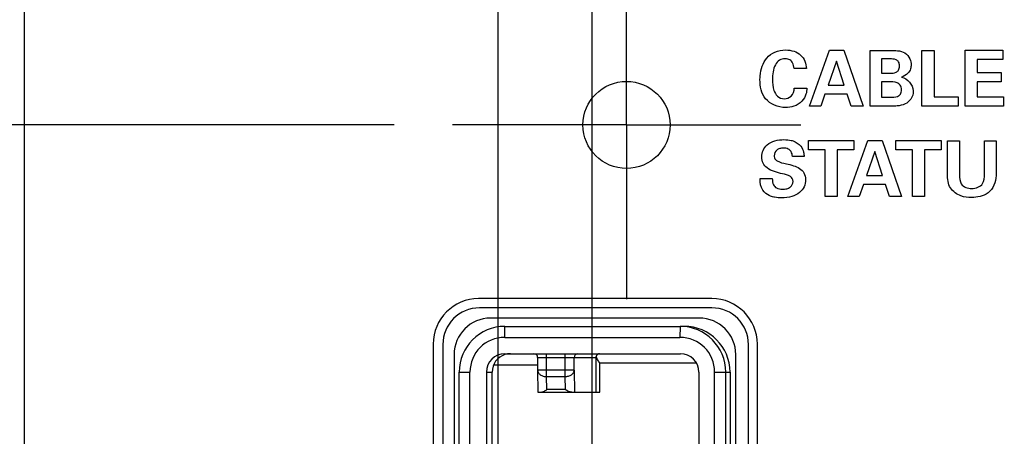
# Model space of a CAD drawing. Header units: inches. Extents: x 0 to 34, y 0 to 22.
# Tile 14 of 35: x 3.635 to 4.695, y 15.231 to 15.679. Entities that reach past the tile are written whole.
import ezdxf

# ---------------------------------------------------------------- set-up
doc = ezdxf.new("R2010")
doc.units = ezdxf.units.IN
doc.header["$LTSCALE"] = 1.87
doc.header["$MEASUREMENT"] = 0
doc.linetypes.add('CENTER', pattern=[0.6, 0.375, -0.075, 0.075, -0.075])
doc.layers.get('0').update_dxf_attribs({"linetype": 'CONTINUOUS'})
for name, color, linetype in [('02___PRT_ALL_AXES', 7, 'CONTINUOUS'), ('DATUMCURVES', 7, 'CONTINUOUS'), ('DEFAULT_1', 7, 'CENTER'), ('DETAIL', 7, 'CONTINUOUS'), ('DIMENSIONS', 7, 'CONTINUOUS')]:
    doc.layers.add(name, color=color, linetype=linetype)
doc.styles.get("Standard").update_dxf_attribs({"font": 'txt', "width": 0.8})
doc.dimstyles.new('DIMSTYLE_1', dxfattribs={"dimtxt": 0.125, "dimasz": 0.18, "dimexe": 0.125, "dimexo": 0.0625, "dimgap": 0.09, "dimtad": 0, "dimtih": 1, "dimtoh": 1, "dimdec": 3, "dimzin": 4, "dimdsep": 46, "dimtxsty": 'STANDARD', "dimblk": '_FILLED', "dimblk1": '_FILLED', "dimblk2": '_FILLED', "dimcen": 0.09, "dimadec": 0, "dimazin": 0, "dimtp": 0.005, "dimtm": 0.005, "dimtfac": 1, "dimtdec": 3, "dimtofl": 0, "dimtmove": 0, "dimatfit": 3, "dimldrblk": '_FILLED', "dimfxl": 1, "dimtolj": 1, "dimtzin": 4, "dimarcsym": 0})
doc.dimstyles.get("Standard").update_dxf_attribs({"dimtxt": 0.125, "dimasz": 0.18, "dimexe": 0.125, "dimexo": 0.0625, "dimgap": 0.09, "dimtad": 0, "dimtih": 1, "dimtoh": 1, "dimdec": 3, "dimzin": 4, "dimdsep": 46, "dimtxsty": 'STANDARD', "dimblk": '_FILLED', "dimblk1": '_FILLED', "dimblk2": '_FILLED', "dimcen": 0.09, "dimadec": 0, "dimazin": 0, "dimtol": 1, "dimtp": 0.01, "dimtm": 0.01, "dimtfac": 1, "dimtdec": 3, "dimtofl": 0, "dimtmove": 0, "dimatfit": 3, "dimldrblk": '_FILLED', "dimfxl": 1, "dimtolj": 1, "dimtzin": 4, "dimarcsym": 0})

# ---------------------------------------------------------------- blocks, each defined once
blk = doc.blocks.new('*D11')
at = {"layer": 'DIMENSIONS', "color": 2, "linetype": 'CONTINUOUS'}
blk.add_line((4.311, 16.2658), (2.9125, 16.2658), dxfattribs=at)
at = {"layer": 'DIMENSIONS', "color": 2, "linetype": 'CONTINUOUS', "insert": (2.55, 16.3283), "char_height": 0.125, "width": 0.8, "attachment_point": 3, "line_spacing_factor": 0.9}
blk.add_mtext('7.667\\P[194.74]', dxfattribs=at)
blk = doc.blocks.new('_FILLED')
at = {"color": 0, "linetype": 'BYBLOCK'}
blk.add_solid([(0, 0), (-1, 0.1736), (-1, -0.1736)], dxfattribs=at)
blk = doc.blocks.new('*D12')
at = {"layer": 'DIMENSIONS', "color": 2, "linetype": 'CONTINUOUS'}
blk.add_line((4.1863, 18.6708), (5.4053, 18.6708), dxfattribs=at)
at = {"layer": 'DIMENSIONS', "color": 2, "linetype": 'CONTINUOUS', "insert": (5.4678, 18.7333), "char_height": 0.125, "width": 0.8, "attachment_point": 1, "line_spacing_factor": 0.9}
blk.add_mtext('10.072\\P[255.83]', dxfattribs=at)
blk = doc.blocks.new('*D14')
at = {"layer": 'DIMENSIONS', "color": 2, "linetype": 'CONTINUOUS'}
blk.add_line((4.038, 15.5658), (2.9107, 15.5658), dxfattribs=at)
at = {"layer": 'DIMENSIONS', "color": 2, "linetype": 'CONTINUOUS', "insert": (2.5482, 15.6283), "char_height": 0.125, "width": 0.8, "attachment_point": 3, "line_spacing_factor": 0.9}
blk.add_mtext('6.967\\P[176.96]', dxfattribs=at)
blk = doc.blocks.new('*D18')
at = {"layer": 'DIMENSIONS', "color": 2, "linetype": 'CONTINUOUS'}
for p, q in [((4.2026, 18.4255), (4.2026, 19.3803)), ((4.1498, 18.3024), (4.2026, 18.4255)), ((4.1498, 14.4143), (4.1498, 18.3024))]:
    blk.add_line(p, q, dxfattribs=at)
at = {"layer": 'DIMENSIONS', "color": 2, "linetype": 'CONTINUOUS', "insert": (4.1401, 19.4428), "char_height": 0.125, "width": 1.125, "attachment_point": 1, "rotation": 90, "line_spacing_factor": 0.9}
blk.add_mtext('.026{\\Ftxt.shx;\\W1.000000;\\H0.125000; }[0.66]', dxfattribs=at)
blk = doc.blocks.new('*D19')
at = {"layer": 'DIMENSIONS', "color": 2, "linetype": 'CONTINUOUS'}
for p, q in [((4.4242, 19.2378), (4.4242, 19.3803)), ((4.2511, 19.0901), (4.4242, 19.2378)), ((4.2511, 14.7926), (4.2511, 19.0901))]:
    blk.add_line(p, q, dxfattribs=at)
at = {"layer": 'DIMENSIONS', "color": 2, "linetype": 'CONTINUOUS', "insert": (4.3617, 19.4428), "char_height": 0.125, "width": 1.125, "attachment_point": 1, "rotation": 90, "line_spacing_factor": 0.9}
blk.add_mtext('.127{\\Ftxt.shx;\\W1.000000;\\H0.125000; }[3.23]', dxfattribs=at)

msp = doc.modelspace()

# ---------------------------------------------------------------- linework, layer by layer
at = {"color": 7, "linetype": 'CONTINUOUS'}
for p, q in [((3.6398, 18.2588), (3.6398, 8.5068)), ((4.3799, 15.3688), (4.1297, 15.3688)), ((4.1569, 15.3371), (4.1571, 15.3489)), ((4.1571, 15.3489), (4.3456, 15.3489)), ((4.3456, 15.3489), (4.3454, 15.3371)), ((4.1569, 15.3371), (4.3454, 15.3371)), ((4.0903, 15.3294), (4.0903, 14.4021)), ((4.4193, 14.4021), (4.4193, 15.3294)), ((4.1569, 15.3194), (4.3461, 15.3194)), ((4.1923, 15.3155), (4.1923, 15.3018)), ((4.1923, 15.3155), (4.2551, 15.3155)), ((4.202, 15.3155), (4.2019, 15.3194)), ((4.202, 15.3018), (4.202, 15.3155)), ((4.2216, 15.3194), (4.2217, 15.3155)), ((4.2217, 15.3155), (4.2217, 15.3018)), ((4.2317, 15.3018), (4.2317, 15.3155)), ((4.2551, 15.3155), (4.2551, 15.2781)), ((4.1451, 15.3076), (4.1923, 15.3076)), ((4.2592, 15.2781), (4.2592, 15.3096)), ((4.2592, 15.3096), (4.3629, 15.3096)), ((4.1079, 14.4318), (4.1079, 15.2997)), ((4.1079, 15.2997), (4.1195, 15.2997)), ((4.1195, 14.4318), (4.1195, 15.2997)), ((4.1372, 15.2997), (4.1372, 14.4318)), ((4.1372, 15.2997), (4.1433, 15.2997)), ((4.1433, 14.4318), (4.1433, 15.2997)), ((4.2317, 15.3018), (4.1923, 15.3018)), ((4.1923, 15.3017), (4.1927, 15.2781)), ((4.202, 15.2949), (4.202, 15.3018)), ((4.2023, 15.2809), (4.202, 15.2949)), ((4.202, 15.2949), (4.2217, 15.2949)), ((4.2217, 15.3018), (4.2217, 15.2949)), ((4.2217, 15.2949), (4.222, 15.2809)), ((4.2317, 15.3018), (4.2321, 15.2781)), ((4.3658, 15.2997), (4.3658, 14.4318)), ((4.3828, 14.4318), (4.3828, 15.2997)), ((4.3828, 15.2997), (4.3994, 15.2997)), ((4.3948, 14.4318), (4.3948, 15.2997)), ((4.3994, 15.2997), (4.3994, 14.4318)), ((4.1927, 15.2781), (4.2592, 15.2781)), ((4.222, 15.2809), (4.2023, 15.2809))]:
    msp.add_line(p, q, dxfattribs=at)
for centre, radius, start, end in [((4.1297, 15.3294), 0.0394, 90, 180), ((4.3799, 15.3294), 0.0394, 0, 90), ((4.1571, 15.2997), 0.0492, 90.0052, 180.0049), ((4.3456, 15.2997), 0.0492, 359.9951, 89.9948), ((4.3502, 15.2997), 0.0492, 359.9958, 89.9941), ((4.1569, 15.2997), 0.0374, 90.0058, 180.0039), ((4.3454, 15.2997), 0.0374, 359.9961, 89.9942), ((4.1569, 15.2997), 0.0197, 90.0058, 180.004), ((4.163, 15.2997), 0.0197, 107.4553, 180.0017), ((4.163, 15.2997), 0.0197, 90.0292, 107.4251), ((4.1884, 15.3155), 0.00394, 0, 90), ((4.2356, 15.3155), 0.00394, 90.0047, 180.0047), ((4.2591, 15.3154), 0.00396, 163.521, 178.9912), ((4.3461, 15.2997), 0.0197, 359.996, 89.9942)]:
    msp.add_arc(centre, radius, start, end, dxfattribs=at)
for points, knots in [([(4.259, 15.3194), (4.2586, 15.3194), (4.2578, 15.3193), (4.2568, 15.3187), (4.256, 15.318), (4.2555, 15.3172), (4.2554, 15.3168), (4.2553, 15.3165)], [0, 0, 0, 0, 0.225016, 0.459013, 0.712463, 0.851399, 1, 1, 1, 1]), ([(4.2592, 15.3096), (4.2588, 15.3102), (4.258, 15.3114), (4.2569, 15.3131), (4.2561, 15.3146), (4.2556, 15.3157), (4.2554, 15.3163), (4.2553, 15.3165)], [0, 0, 0, 0, 0.27042, 0.534285, 0.782148, 0.896186, 1, 1, 1, 1]), ([(4.1923, 15.3017), (4.1923, 15.3012), (4.1925, 15.3003), (4.1931, 15.299), (4.194, 15.2978), (4.1952, 15.2968), (4.1967, 15.2959), (4.1984, 15.2953), (4.2002, 15.2949), (4.2014, 15.2949), (4.202, 15.2949)], [0, 0, 0, 0, 0.103415, 0.210776, 0.324467, 0.445982, 0.57563, 0.71257, 0.855082, 1, 1, 1, 1]), ([(4.2217, 15.2949), (4.2224, 15.2949), (4.2236, 15.295), (4.2255, 15.2953), (4.2272, 15.296), (4.2287, 15.2968), (4.23, 15.2979), (4.2309, 15.2991), (4.2315, 15.3004), (4.2317, 15.3014), (4.2317, 15.3018)], [0, 0, 0, 0, 0.144121, 0.286422, 0.423594, 0.553738, 0.675802, 0.789863, 0.897197, 1, 1, 1, 1]), ([(4.1954, 15.2781), (4.196, 15.2781), (4.1971, 15.2782), (4.1988, 15.2789), (4.2005, 15.2798), (4.2017, 15.2805), (4.2023, 15.2809)], [0, 0, 0, 0, 0.209425, 0.448124, 0.712897, 1, 1, 1, 1]), ([(4.229, 15.2781), (4.2285, 15.2781), (4.2273, 15.2782), (4.2256, 15.2788), (4.2238, 15.2798), (4.2226, 15.2805), (4.222, 15.2809)], [0, 0, 0, 0, 0.212447, 0.452135, 0.715854, 1, 1, 1, 1])]:
    msp.add_open_spline(points, degree=3, knots=knots, dxfattribs=at)
at = {"layer": '02___PRT_ALL_AXES', "color": 7, "linetype": 'CONTINUOUS'}
for p, q in [((4.3798, 15.3788), (4.1288, 15.3788)), ((4.0798, 15.3298), (4.0798, 14.4018)), ((4.4288, 14.4018), (4.4288, 15.3298))]:
    msp.add_line(p, q, dxfattribs=at)
msp.add_circle((4.288, 15.5658), 0.0469, dxfattribs=at)
for centre, start, end in [((4.1288, 15.3298), 90, 180), ((4.3798, 15.3298), 0, 90)]:
    msp.add_arc(centre, 0.049, start, end, dxfattribs=at)
at = {"layer": 'DATUMCURVES', "color": 40, "linetype": 'CONTINUOUS'}
for p, q in [((4.4848, 15.586), (4.5065, 15.6462)), ((4.5065, 15.6462), (4.5219, 15.6462)), ((4.5219, 15.6462), (4.5428, 15.586)), ((4.5502, 15.586), (4.5502, 15.6461)), ((4.5502, 15.6461), (4.5727, 15.6461)), ((4.6059, 15.586), (4.6059, 15.6461)), ((4.6059, 15.6461), (4.6191, 15.6461)), ((4.6191, 15.6461), (4.6191, 15.5962)), ((4.6526, 15.586), (4.6526, 15.6462)), ((4.6526, 15.6462), (4.693, 15.6462)), ((4.693, 15.6462), (4.693, 15.6364)), ((4.5139, 15.6344), (4.505, 15.6087)), ((4.5222, 15.6087), (4.5139, 15.6344)), ((4.5626, 15.6369), (4.5626, 15.6216)), ((4.5713, 15.6369), (4.5626, 15.6369)), ((4.6656, 15.6364), (4.6656, 15.6221)), ((4.693, 15.6364), (4.6656, 15.6364)), ((4.4816, 15.6265), (4.4685, 15.6265)), ((4.6656, 15.6221), (4.6912, 15.6221)), ((4.6912, 15.6221), (4.6912, 15.6122)), ((4.5626, 15.6216), (4.5716, 15.6216)), ((4.5626, 15.6123), (4.5626, 15.5956)), ((4.57, 15.6123), (4.5626, 15.6123)), ((4.584, 15.6174), (4.584, 15.6172)), ((4.6656, 15.6122), (4.6656, 15.596)), ((4.6912, 15.6122), (4.6656, 15.6122)), ((4.4686, 15.6055), (4.4821, 15.6055)), ((4.505, 15.6087), (4.5222, 15.6087)), ((4.5016, 15.599), (4.4971, 15.586)), ((4.5255, 15.599), (4.5016, 15.599)), ((4.5298, 15.586), (4.5255, 15.599)), ((4.5626, 15.5956), (4.5713, 15.5956)), ((4.6191, 15.5962), (4.6449, 15.5962)), ((4.6449, 15.5962), (4.6449, 15.586)), ((4.6656, 15.596), (4.6939, 15.596)), ((4.6939, 15.596), (4.6939, 15.586)), ((4.4971, 15.586), (4.4848, 15.586)), ((4.5428, 15.586), (4.5298, 15.586)), ((4.5727, 15.586), (4.5502, 15.586)), ((4.6449, 15.586), (4.6059, 15.586)), ((4.6939, 15.586), (4.6526, 15.586)), ((4.4839, 15.539), (4.4839, 15.549)), ((4.4839, 15.549), (4.5327, 15.549)), ((4.5261, 15.4887), (4.5479, 15.549)), ((4.5327, 15.549), (4.5327, 15.539)), ((4.5479, 15.549), (4.5632, 15.549)), ((4.5632, 15.549), (4.5841, 15.4887)), ((4.5779, 15.539), (4.5779, 15.549)), ((4.5779, 15.549), (4.6267, 15.549)), ((4.6267, 15.549), (4.6267, 15.539)), ((4.6336, 15.5128), (4.6336, 15.5488)), ((4.6336, 15.5488), (4.6465, 15.5488)), ((4.6465, 15.5488), (4.6465, 15.5122)), ((4.6732, 15.5128), (4.6732, 15.5488)), ((4.6732, 15.5488), (4.6858, 15.5488)), ((4.6858, 15.5488), (4.6858, 15.5112)), ((4.5018, 15.539), (4.4839, 15.539)), ((4.5018, 15.4887), (4.5018, 15.539)), ((4.5148, 15.539), (4.5148, 15.4887)), ((4.5327, 15.539), (4.5148, 15.539)), ((4.5552, 15.5372), (4.5463, 15.5115)), ((4.5636, 15.5115), (4.5552, 15.5372)), ((4.5958, 15.539), (4.5779, 15.539)), ((4.5958, 15.4887), (4.5958, 15.539)), ((4.6088, 15.539), (4.6088, 15.4887)), ((4.6267, 15.539), (4.6088, 15.539)), ((4.4791, 15.5317), (4.4666, 15.5317)), ((4.4317, 15.508), (4.4449, 15.508)), ((4.5463, 15.5115), (4.5636, 15.5115)), ((4.543, 15.5017), (4.5385, 15.4887)), ((4.5668, 15.5017), (4.543, 15.5017)), ((4.5711, 15.4887), (4.5668, 15.5017)), ((4.5148, 15.4887), (4.5018, 15.4887)), ((4.5385, 15.4887), (4.5261, 15.4887)), ((4.5841, 15.4887), (4.5711, 15.4887)), ((4.6088, 15.4887), (4.5958, 15.4887))]:
    msp.add_line(p, q, dxfattribs=at)
at = {"layer": 'DATUMCURVES', "color": 7, "linetype": 'CONTINUOUS'}
for p, q in [((4.3662, 15.3579), (4.1418, 15.3579)), ((4.1024, 15.3185), (4.1024, 14.413)), ((4.4056, 14.413), (4.4056, 15.3185))]:
    msp.add_line(p, q, dxfattribs=at)
for centre, start, end in [((4.1418, 15.3185), 90, 180), ((4.3662, 15.3185), 0, 90)]:
    msp.add_arc(centre, 0.0394, start, end, dxfattribs=at)
at = {"layer": 'DATUMCURVES', "color": 40, "linetype": 'CONTINUOUS'}
for points, knots in [([(4.4318, 15.6186), (4.4324, 15.6258), (4.4357, 15.6363), (4.4477, 15.6452), (4.4584, 15.6471), (4.4681, 15.6457), (4.4781, 15.6404), (4.4816, 15.6318), (4.4816, 15.6265)], [0, 0, 0, 0, 0.27, 0.411956, 0.565202, 0.685478, 0.792663, 1, 1, 1, 1]), ([(4.5727, 15.6461), (4.5751, 15.6461), (4.5801, 15.646), (4.5881, 15.6441), (4.5933, 15.6377), (4.5946, 15.6312), (4.5939, 15.6257), (4.5922, 15.6227), (4.5908, 15.6215)], [0, 0, 0, 0, 0.175183, 0.380049, 0.590145, 0.753675, 0.861671, 1, 1, 1, 1]), ([(4.4685, 15.6265), (4.4682, 15.6286), (4.4675, 15.6322), (4.4639, 15.6364), (4.4584, 15.6376), (4.4522, 15.636), (4.4459, 15.628), (4.4451, 15.6201), (4.4451, 15.6147)], [0, 0, 0, 0, 0.140363, 0.235424, 0.354619, 0.497407, 0.639663, 1, 1, 1, 1]), ([(4.5716, 15.6216), (4.5738, 15.6216), (4.5773, 15.6216), (4.5814, 15.625), (4.5821, 15.6293), (4.5814, 15.6337), (4.5773, 15.637), (4.5736, 15.6369), (4.5713, 15.6369)], [0, 0, 0, 0, 0.223007, 0.342508, 0.498261, 0.648913, 0.765537, 1, 1, 1, 1]), ([(4.4821, 15.6055), (4.482, 15.6033), (4.4815, 15.5981), (4.477, 15.5904), (4.4686, 15.5854), (4.4544, 15.5834), (4.4347, 15.5912), (4.4313, 15.6085), (4.4317, 15.6174), (4.4318, 15.6186)], [0, 0, 0, 0, 0.079408, 0.185023, 0.30832, 0.415723, 0.697933, 0.956476, 1, 1, 1, 1]), ([(4.4451, 15.6147), (4.4451, 15.6108), (4.4456, 15.6044), (4.4499, 15.596), (4.4577, 15.5931), (4.4664, 15.5961), (4.4685, 15.6023), (4.4686, 15.6055)], [0, 0, 0, 0, 0.267392, 0.432954, 0.609336, 0.787154, 1, 1, 1, 1]), ([(4.5713, 15.5956), (4.5742, 15.5956), (4.5785, 15.5953), (4.5834, 15.599), (4.5842, 15.6038), (4.5833, 15.6088), (4.5778, 15.6126), (4.5731, 15.6123), (4.57, 15.6123)], [0, 0, 0, 0, 0.239143, 0.345044, 0.47923, 0.622467, 0.739709, 1, 1, 1, 1]), ([(4.584, 15.6172), (4.5903, 15.6161), (4.5991, 15.6059), (4.5949, 15.5935), (4.588, 15.5876), (4.5801, 15.5861), (4.575, 15.586), (4.5727, 15.586)], [0, 0, 0, 0, 0.37195, 0.549068, 0.704703, 0.871508, 1, 1, 1, 1]), ([(4.4558, 15.5131), (4.4501, 15.5145), (4.4418, 15.5165), (4.4344, 15.5244), (4.4332, 15.5315), (4.4345, 15.5387), (4.4413, 15.5481), (4.4538, 15.5505), (4.4628, 15.5498), (4.4653, 15.5491)], [0, 0, 0, 0, 0.244061, 0.333967, 0.428929, 0.528499, 0.629368, 0.891535, 1, 1, 1, 1]), ([(4.4653, 15.5491), (4.466, 15.549), (4.4698, 15.5478), (4.4757, 15.5443), (4.4788, 15.5373), (4.4791, 15.5333), (4.4791, 15.5317)], [0, 0, 0, 0, 0.082155, 0.506018, 0.802961, 1, 1, 1, 1]), ([(4.4666, 15.5317), (4.4665, 15.5336), (4.4658, 15.5369), (4.4619, 15.5404), (4.4573, 15.5411), (4.453, 15.5406), (4.4486, 15.5385), (4.4469, 15.5347), (4.447, 15.532), (4.447, 15.5317)], [0, 0, 0, 0, 0.185836, 0.316431, 0.495203, 0.632366, 0.750054, 0.966617, 1, 1, 1, 1]), ([(4.447, 15.5317), (4.4471, 15.5309), (4.4477, 15.5289), (4.4521, 15.5255), (4.4593, 15.5243), (4.4675, 15.5221), (4.4743, 15.5194), (4.4797, 15.5143), (4.4813, 15.5068), (4.4796, 15.499), (4.4742, 15.4923), (4.4656, 15.4881), (4.4562, 15.487), (4.4496, 15.4875), (4.4468, 15.4881), (4.4464, 15.4882)], [0, 0, 0, 0, 0.027895, 0.064905, 0.17898, 0.266735, 0.347441, 0.421262, 0.50438, 0.591149, 0.679265, 0.780017, 0.903861, 0.988876, 1, 1, 1, 1]), ([(4.4464, 15.4882), (4.4448, 15.4885), (4.4403, 15.4899), (4.4328, 15.4958), (4.4318, 15.5037), (4.4317, 15.508)], [0, 0, 0, 0, 0.186318, 0.520699, 1, 1, 1, 1]), ([(4.4449, 15.508), (4.4449, 15.5057), (4.4452, 15.5016), (4.4497, 15.4971), (4.4553, 15.4963), (4.4603, 15.4969), (4.4652, 15.4989), (4.4673, 15.5027), (4.4672, 15.505)], [0, 0, 0, 0, 0.205001, 0.341618, 0.536074, 0.678078, 0.796373, 1, 1, 1, 1]), ([(4.4672, 15.505), (4.4671, 15.5071), (4.4642, 15.5121), (4.4587, 15.5124), (4.4558, 15.5131)], [0, 0, 0, 0, 0.40233, 1, 1, 1, 1]), ([(4.6858, 15.5112), (4.6858, 15.5044), (4.6811, 15.4934), (4.6687, 15.4883), (4.6586, 15.4872), (4.6469, 15.4886), (4.637, 15.4956), (4.6336, 15.5051), (4.6336, 15.5102), (4.6336, 15.5128)], [0, 0, 0, 0, 0.255113, 0.371994, 0.488348, 0.632863, 0.809052, 0.902754, 1, 1, 1, 1]), ([(4.6465, 15.5122), (4.6465, 15.5088), (4.6466, 15.5003), (4.6555, 15.4973), (4.6596, 15.4973)], [0, 0, 0, 0, 0.449666, 1, 1, 1, 1]), ([(4.6596, 15.4973), (4.6639, 15.4973), (4.6731, 15.5006), (4.6732, 15.5094), (4.6732, 15.5128)], [0, 0, 0, 0, 0.550989, 1, 1, 1, 1])]:
    msp.add_open_spline(points, degree=3, knots=knots, dxfattribs=at)
msp.add_open_spline([(4.5908, 15.6215), (4.5891, 15.6194), (4.5865, 15.6181), (4.584, 15.6174)], degree=3, dxfattribs=at)
at = {"layer": 'DEFAULT_1', "color": 7, "linetype": 'CENTER'}
for q in [(4.288, 15.7533), (4.1005, 15.5658), (4.288, 15.3783), (4.4755, 15.5658)]:
    msp.add_line((4.288, 15.5658), q, dxfattribs=at)

# ---------------------------------------------------------------- dimensions: what is measured, and where the dimension line sits
at = {"layer": 'DIMENSIONS', "color": 2, "linetype": 'CONTINUOUS'}
for feature_location, offset, origin, picture, middle in [((4.1498076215, 14.4142768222), (0.052819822, 4.966), (4.1238076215, 14.3517768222), '*D18', (4.2026274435, 20.0052768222)), ((4.25114, 14.79255), (0.17304, 4.58772), (4.12381, 16.73712), '*D19', (4.42418, 20.00528)), ((4.1863, 18.6708), (1.219, 0), (3.9438, 8.5988), '*D12', (5.8678, 18.577)), ((4.311, 16.2658), (-1.3986, 0), (4.1079, 8.5988), '*D11', (2.45, 16.172)), ((4.038, 15.5658), (-1.1273, 0), (4.1005, 8.5988), '*D14', (2.4482, 15.472))]:
    dim = msp.add_ordinate_dim(feature_location=feature_location, offset=offset, dtype=0, origin=origin, dimstyle='DIMSTYLE_1', override={"dimtad": 1, "dimtih": 0, "dimtoh": 0}, dxfattribs=at)
    dim.commit()
    dim.dimension.update_dxf_attribs({"geometry": picture, "text_midpoint": middle})

# ---------------------------------------------------------------- leaders
at = {"layer": 'DETAIL', "color": 2, "linetype": 'CONTINUOUS'}
msp.add_leader([(4.4288, 14.8688), (5.4663, 15.3266), (5.6463, 15.3266)], dimstyle='STANDARD', override={"dimtad": 0}, dxfattribs=at)

doc.saveas('drawing.dxf')
